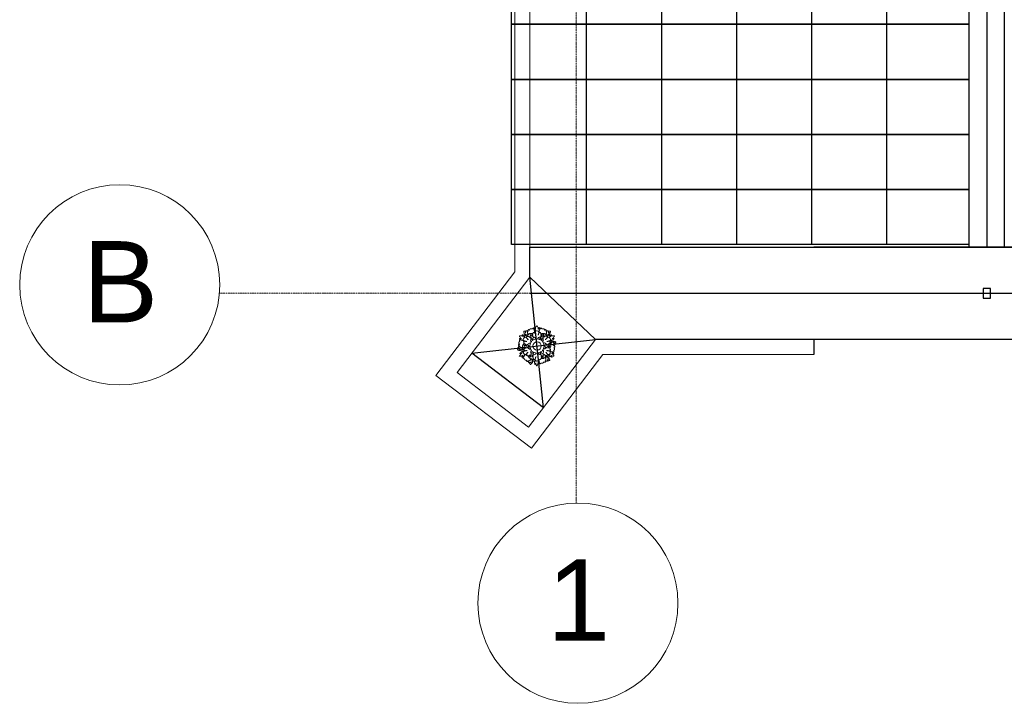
# Model space of a CAD drawing. Header units: millimetres. Extents: x -37887 to 94344, y -69777 to 116976.
# Tile 47 of 205: x 40933 to 44870, y -14797 to -12066. Entities that reach past the tile are written whole.
import ezdxf

# ---------------------------------------------------------------- set-up
doc = ezdxf.new("R2010")
doc.units = ezdxf.units.MM
doc.linetypes.add('Linia siatki', pattern=[19.05, 12.7, -3.175, 0, -3.175])
for name, color, linetype, lineweight in [('01_inwentaryzacja', 8, 'Continuous', 9), ('01_inwentaryzacja widok', 8, 'Continuous', 9), ('02_odbudowa', 7, 'Continuous', 30), ('S-GRID', 1, 'Continuous', 9), ('S-GRID-IDEN', 1, 'Continuous', 9)]:
    doc.layers.add(name, color=color, linetype=linetype, lineweight=lineweight)
doc.styles.add('Arial', font='arial.ttf', dxfattribs={"height": 324.565868})

# ---------------------------------------------------------------- blocks, each defined once
blk = doc.blocks.new('Siatka - 4 mm-108067-PARTER')
at = {"layer": 'S-GRID-IDEN'}
blk.add_circle((0, 0), 4, dxfattribs=at)
blk = doc.blocks.new('A$C792D75BF')
at = {"layer": '02_odbudowa', "color": 114, "lineweight": 18}
for radius in [28.6, 16.7]:
    blk.add_circle((88.7, 161.6), radius, dxfattribs=at)
for points in [[(79.7, 217.3), (78.9, 220.6), (78.8, 222.8), (77.1, 225.1), (76.8, 228.7), (78.1, 230.8), (78.2, 232.7), (78.3, 235.3), (79.1, 235.3), (80, 234.5), (81.4, 232.7), (81.2, 231.3), (81.7, 230.2), (82.5, 228.6), (82.8, 228.6), (82.5, 229.5), (82.2, 230.4), (81.8, 231.3), (81.8, 232.6), (82.9, 234.1), (84.9, 238.9), (85.9, 240.3), (87.8, 241.7), (88, 241.7)], [(96.2, 217.3), (97, 220.6), (97.1, 222.8), (98.8, 225.2), (99.1, 228.7), (97.8, 230.8), (97.7, 232.7), (97.6, 235.3), (96.8, 235.3), (95.9, 234.5), (94.5, 232.7), (94.7, 231.3), (94.2, 230.2), (93.4, 228.6), (93.1, 228.6), (93.4, 229.5), (93.7, 230.4), (94.1, 231.3), (94.1, 232.6), (93, 234.1), (91, 238.9), (89.9, 240.3), (88, 241.7), (87.9, 241.7)], [(35.2, 182.9), (32, 183.8), (30, 184.8), (27.1, 184.6), (23.9, 186.1), (22.7, 188.3), (21.1, 189.3), (18.9, 190.7), (19.3, 191.4), (20.5, 191.7), (22.7, 192), (23.8, 191.2), (25, 191.1), (26.8, 191), (27, 191.2), (26, 191.4), (25.1, 191.6), (24.1, 191.7), (23, 192.3), (22.3, 194), (19.1, 198.2), (18.4, 199.8), (18.2, 202.1), (18.3, 202.3)], [(53.2, 186.7), (49.1, 191.2), (44.2, 195.9), (43.3, 196.3), (36.7, 194.4), (35.2, 191.6)], [(83.2, 204.9), (81.3, 210.7), (79.7, 217.3), (79.8, 218.2), (87.1, 221.7), (88, 221.6)], [(80.2, 213.6), (80.6, 210.8), (81.1, 208.9), (82, 206.5), (83.2, 204.9), (83.2, 204.9)], [(92.7, 204.9), (94.6, 210.7), (96.2, 217.3), (96, 218.2), (88.8, 221.7), (87.9, 221.6)], [(95.6, 213.7), (95.2, 210.8), (94.7, 208.9), (93.8, 206.5), (92.7, 204.9), (92.6, 204.9)], [(122.7, 186.8), (126.8, 191.3), (131.7, 196), (132.6, 196.3), (140.3, 192.3)], [(140.7, 183), (143.9, 183.9), (145.9, 184.9), (148.8, 184.7), (152, 186.2), (153.2, 188.4), (154.8, 189.4), (157, 190.8), (156.6, 191.5), (155.4, 191.8), (153.2, 192.1), (152.1, 191.3), (150.9, 191.2), (149.1, 191), (149, 191.3), (149.9, 191.5), (150.8, 191.7), (151.8, 191.8), (152.9, 192.4), (153.6, 194.1), (156.8, 198.3), (157.5, 199.9), (157.7, 202.2), (157.6, 202.4)], [(47.7, 179.7), (41.7, 181), (35.2, 182.9), (34.5, 183.5), (35.1, 191.5), (35.6, 192.2)], [(38.7, 181.5), (41.3, 180.4), (43.2, 179.9), (45.7, 179.5), (47.7, 179.7), (47.7, 179.8)], [(47.1, 193.6), (49.3, 191.8), (50.7, 190.5), (52.3, 188.5), (53.2, 186.7), (53.1, 186.6)], [(128.8, 193.7), (126.5, 192), (125.2, 190.6), (123.5, 188.6), (122.7, 186.8), (122.7, 186.7)], [(128.2, 179.8), (134.2, 181.1), (140.7, 183), (141.4, 183.6), (140.8, 191.6), (140.3, 192.3)], [(137.2, 181.7), (134.6, 180.6), (132.7, 180.1), (130.2, 179.6), (128.2, 179.8), (128.2, 179.9)], [(42.8, 127.2), (40.4, 124.8), (38.5, 123.7), (37.3, 121), (34.4, 119), (31.9, 119), (30.2, 118.2), (27.9, 117), (27.5, 117.7), (27.8, 118.8), (28.6, 120.9), (29.9, 121.5), (30.6, 122.4), (31.6, 123.9), (31.5, 124.2), (30.8, 123.5), (30.2, 122.8), (29.6, 122), (28.5, 121.3), (26.7, 121.5), (21.5, 120.9), (19.7, 121.1), (17.7, 122), (17.6, 122.2)], [(36.7, 140.2), (33.5, 139.3), (31.5, 138.3), (28.6, 138.5), (25.4, 137), (24.2, 134.8), (22.6, 133.8), (20.4, 132.4), (20.8, 131.7), (22, 131.4), (24.2, 131), (25.3, 131.9), (26.5, 132), (28.3, 132.1), (28.5, 131.9), (27.5, 131.7), (26.6, 131.5), (25.6, 131.4), (24.5, 130.7), (23.8, 129.1), (20.6, 124.9), (19.9, 123.3), (19.7, 121), (19.8, 120.8)], [(49.2, 143.4), (43.2, 142.1), (36.7, 140.2), (36, 139.6), (34.9, 132.2), (36.1, 130.1)], [(51.8, 136.4), (47.7, 131.9), (42.8, 127.2), (41.9, 126.9), (35.3, 131.4), (34.9, 132.2)], [(40.2, 141.5), (42.8, 142.6), (44.7, 143.1), (47.2, 143.6), (49.2, 143.4), (49.2, 143.3)], [(45.7, 129.5), (48, 131.2), (49.4, 132.6), (51, 134.6), (51.8, 136.4), (51.8, 136.5)], [(84.7, 118.3), (82.8, 112.5), (81.2, 105.9), (81.4, 105), (88.6, 101.5), (89.5, 101.6)], [(81.8, 109.5), (82.2, 112.4), (82.7, 114.3), (83.6, 116.7), (84.7, 118.3), (84.8, 118.3)], [(91.3, 118.3), (93.2, 112.5), (94.8, 105.9), (94.7, 105), (87.4, 101.5), (86.5, 101.6)], [(94.3, 109.6), (93.9, 112.4), (93.4, 114.3), (92.5, 116.7), (91.3, 118.3), (91.3, 118.3)], [(130.3, 129.6), (128.1, 131.3), (126.7, 132.7), (125.1, 134.7), (124.3, 136.5), (124.3, 136.6)], [(124.2, 136.4), (128.3, 131.9), (133.2, 127.2), (134.1, 126.9), (140.7, 131.5), (141.1, 132.3)], [(135.8, 141.7), (133.2, 142.8), (131.3, 143.3), (128.8, 143.7), (126.8, 143.5), (126.8, 143.4)], [(126.8, 143.5), (132.8, 142.2), (139.3, 140.3), (140, 139.7), (139.4, 131.7), (138.9, 130.9)], [(139.3, 140.3), (142.5, 139.4), (144.5, 138.4), (147.4, 138.6), (150.6, 137.1), (151.8, 134.9), (153.4, 133.9), (155.6, 132.5), (155.2, 131.8), (154, 131.5), (151.8, 131.1), (150.7, 132), (149.5, 132.1), (147.7, 132.2), (147.6, 132), (148.5, 131.8), (149.4, 131.6), (150.4, 131.5), (151.5, 130.8), (152.2, 129.2), (155.4, 125), (156.1, 123.4), (156.3, 121.1), (156.2, 120.9)]]:
    blk.add_spline(points, degree=3, dxfattribs=at)
for points, knots in [([(39, 201.5), (38.9, 201.7), (38.3, 203.1), (36.2, 204.6), (33.4, 203.8), (31.5, 204.8), (29.6, 206.9), (28.7, 205.3), (29.4, 204), (29.4, 202), (31.5, 201.9), (31.9, 200.4), (33.3, 199.7), (32.7, 198.6), (32.2, 199.8), (31.6, 200.3), (31, 201.3), (29.7, 202), (26.9, 201), (24, 202.5), (21, 202), (19.4, 201.7), (19, 200.9), (18.9, 200.9)], [7.84904, 7.84904, 7.84904, 7.84904, 8.49276, 12.085159, 14.542008, 16.434062, 19.021532, 19.817957, 21.016128, 23.284733, 24.691149, 25.892915, 27.67225, 27.970854, 28.914371, 29.857887, 30.837446, 32.13025, 33.980681, 39.191595, 40.978679, 43.267667, 43.455275, 43.455275, 43.455275, 43.455275]), ([(45.4, 205.3), (45, 205.8), (43.9, 207), (41.4, 207.8), (38.7, 209.2), (36.4, 211.7), (37.3, 213.9), (36.8, 215.3), (35.8, 216), (35.6, 217.2), (35.1, 218.1), (35.3, 219), (35.4, 219.7), (35.9, 220.6), (37.2, 220), (38.4, 220.2), (39.8, 220.6), (41.3, 220.5), (42.7, 220.7), (43.8, 219.9), (43.1, 218.4), (42.8, 217.2), (42, 215.8), (41.9, 214.2), (42.1, 213), (42.1, 212.1), (42.8, 212.2), (42.4, 213.1), (42.6, 214.1), (42.4, 215.3), (42.9, 216.8), (43.8, 218), (43.7, 219.3), (43.8, 220.2), (43.4, 220.8), (43.9, 221.7), (45.3, 222.3), (47.1, 222.4), (49, 222.2), (50.4, 221.8), (51.3, 221.7), (52, 220.9), (51.6, 219.6), (50.6, 217.9), (50.4, 215.2), (50.3, 212.3), (52, 210.1), (52.7, 208.6), (53.7, 207.8), (52.3, 206.2), (51.6, 205.1), (51.5, 204.1)], [0, 0, 0, 0, 5.345847, 13.463796, 21.06049, 31.30438, 37.068535, 39.008121, 42.986605, 46.453575, 49.053228, 51.286457, 53.53869, 54.950388, 59.131783, 62.537444, 65.415583, 71.179317, 74.852768, 76.711995, 81.187274, 85.7781, 87.532297, 94.132496, 98.062949, 99.140867, 99.926106, 102.021656, 104.766984, 108.950052, 112.218393, 117.131517, 120.942777, 123.168979, 124.046077, 126.630863, 130.212618, 136.011354, 142.084485, 145.4588, 148.199267, 150.063454, 152.715149, 158.586977, 166.671626, 174.696391, 182.211711, 188.508938, 188.880095, 192.118857, 201.058586, 201.058586, 201.058586, 201.058586]), ([(50.3, 204.6), (50.2, 205), (49.8, 205.9), (48.3, 206.5), (46.1, 206), (43.8, 203.9), (40.8, 202.4), (38.2, 201.2), (37.6, 199.3), (37.7, 197.3), (38.5, 196.4), (39, 196)], [0, 0, 0, 0, 3.550937, 7.892496, 12.174499, 21.377252, 33.947343, 39.929336, 43.885293, 49.900794, 55.031521, 55.031521, 55.031521, 55.031521]), ([(67.1, 180.3), (66.5, 180.2), (66.1, 179.3), (65.6, 178.1), (63.2, 180.3), (62.3, 183.8), (63.8, 188.5), (64.4, 192.7), (65, 195.6), (64, 197.9), (62.5, 199.1), (60.8, 197.9), (60.7, 196.5), (59.8, 195.5), (58.8, 196.3), (58.1, 197.5), (56.6, 199.7), (52.4, 199.8), (49.4, 200.2), (43.9, 196.8), (46.8, 197.1), (47.5, 197), (48.7, 196.6), (47.7, 196.3), (47, 196.2), (45.7, 196), (44.9, 196), (44.3, 196)], [39.97516, 39.97516, 39.97516, 39.97516, 42.678472, 43.142045, 44.936628, 51.539782, 60.145018, 64.042124, 69.453149, 71.872758, 74.197572, 75.943488, 79.145555, 79.826429, 81.048342, 83.152302, 85.889991, 91.762614, 97.839393, 103.11255, 104.885929, 106.696541, 107.576981, 108.208032, 109.846614, 111.02045, 113.51717, 113.51717, 113.51717, 113.51717]), ([(47.9, 201.5), (47.7, 201), (46.9, 199.5), (47.1, 197.5), (47.6, 196.4), (47.7, 196.3)], [0, 0, 0, 0, 4.923365, 13.999383, 14.960815, 14.960815, 14.960815, 14.960815]), ([(68.6, 211.1), (67.9, 211.3), (65.2, 211.9), (60.9, 211.8), (57, 209.8), (53.4, 208.1), (53.4, 204.1), (51.3, 204), (50.7, 204.6), (49.6, 204.7), (48.1, 204.4), (47.7, 202), (48.1, 200.4), (48.4, 199.4), (48.4, 199.3)], [0, 0, 0, 0, 2.284008, 8.272646, 12.381392, 15.52781, 19.774391, 20.314001, 21.178706, 22.329971, 23.428502, 25.28485, 28.393123, 28.586413, 28.586413, 28.586413, 28.586413]), ([(77.1, 229.1), (76.2, 229.5), (74.8, 230.1), (75.3, 231.9), (75.2, 233.2), (73.9, 233.6), (72.5, 233.2), (71.7, 231.9), (69.9, 231.6), (70.4, 229), (67.7, 230.5), (65.8, 230.5), (63.9, 230.2), (62.5, 229.5), (61, 229.8), (59.4, 227.8), (59.2, 226.1), (58.2, 224.6), (57.2, 225.6), (56.4, 226.4), (54.5, 227.1), (53.1, 225.7), (52.1, 223.8), (52.7, 222.4), (52.7, 221.3), (52.1, 221.1), (51.8, 221.1)], [0, 0, 0, 0, 6.517218, 11.021475, 13.592712, 17.038698, 20.189528, 25.449573, 28.950705, 33.262111, 38.909425, 45.186925, 51.294188, 54.621273, 57.415891, 63.160436, 72.395757, 73.872412, 75.93412, 81.502489, 85.128047, 90.52411, 96.505671, 101.123252, 102.882234, 105.232537, 105.232537, 105.232537, 105.232537]), ([(72.4, 204.3), (70.7, 204.6), (67.2, 205.3), (58.7, 200.1), (64.1, 208.3), (66.6, 211.1), (69.1, 211.2), (69.8, 210.2), (70.1, 209), (70.1, 206.6), (71.4, 205.1), (72.4, 204.3)], [0, 0, 0, 0, 14.636318, 31.50699, 50.288339, 61.699803, 66.017307, 67.970353, 71.001482, 76.910415, 86.684511, 86.684511, 86.684511, 86.684511]), ([(81.7, 189.3), (81.7, 189.4), (82, 190.2), (83.2, 190), (84.5, 189.9), (83.8, 193), (81.2, 195.6), (76.4, 196.6), (72.5, 198.2), (69.6, 199.2), (68.1, 201.1), (67.9, 203), (69.7, 203.9), (71, 203.3), (72.3, 203.6), (72.2, 204.9), (71.5, 206), (70.3, 208.5), (72.3, 212.1), (73.5, 215), (79.2, 218.1), (77.4, 215.7), (77.2, 215), (76.9, 213.7), (77.7, 214.4), (78.1, 215), (79, 216), (79.4, 216.8), (79.7, 217.3)], [39.405242, 39.405242, 39.405242, 39.405242, 39.924671, 42.678472, 43.142045, 44.936628, 51.539782, 60.145018, 64.042124, 69.453149, 71.872758, 74.197572, 75.943488, 79.145555, 79.826429, 81.048342, 83.152302, 85.889991, 91.762614, 97.839393, 103.11255, 104.885929, 106.696541, 107.576981, 108.208032, 109.846614, 111.02045, 113.51717, 113.51717, 113.51717, 113.51717]), ([(94.1, 189.7), (93.7, 190.1), (92.7, 190), (91.4, 189.9), (92.2, 193), (94.7, 195.6), (99.6, 196.6), (103.5, 198.2), (106.3, 199.2), (107.8, 201.1), (108.1, 203), (106.2, 203.9), (105, 203.3), (103.6, 203.6), (103.8, 204.9), (104.5, 206), (105.6, 208.5), (103.6, 212.1), (102.5, 215), (96.8, 218.1), (98.5, 215.7), (98.8, 215), (99, 213.7), (98.2, 214.4), (97.9, 215), (97, 216), (96.6, 216.8), (96.3, 217.3)], [39.97516, 39.97516, 39.97516, 39.97516, 42.678472, 43.142045, 44.936628, 51.539782, 60.145018, 64.042124, 69.453149, 71.872758, 74.197572, 75.943488, 79.145555, 79.826429, 81.048342, 83.152302, 85.889991, 91.762614, 97.839393, 103.11255, 104.885929, 106.696541, 107.576981, 108.208032, 109.846614, 111.02045, 113.51717, 113.51717, 113.51717, 113.51717]), ([(100.8, 197.2), (101.5, 196.2), (102.5, 194.5), (101.4, 190.8), (99.3, 189.1), (97.8, 188), (97.6, 187.8)], [46.864386, 46.864386, 46.864386, 46.864386, 50.252251, 52.871077, 57.447594, 58.26555, 58.26555, 58.26555, 58.26555]), ([(100.3, 229.1), (101.2, 229.5), (102.6, 230.1), (102.1, 231.9), (102.2, 233.2), (103.5, 233.6), (104.9, 233.2), (105.7, 231.9), (107.6, 231.6), (107, 229), (109.7, 230.5), (111.6, 230.5), (113.6, 230.2), (114.9, 229.5), (116.4, 229.8), (118.1, 227.8), (118.2, 226.1), (119.2, 224.6), (120.2, 225.6), (121, 226.4), (122.9, 227.1), (124.3, 225.7), (125.3, 223.8), (124.7, 222.4), (124.7, 221.3), (125.3, 221.1), (125.6, 221.1)], [0, 0, 0, 0, 6.517218, 11.021475, 13.592712, 17.038698, 20.189528, 25.449573, 28.950705, 33.262111, 38.909425, 45.186925, 51.294188, 54.621273, 57.415891, 63.160436, 72.395757, 73.872412, 75.93412, 81.502489, 85.128047, 90.52411, 96.505671, 101.123252, 102.882234, 105.232537, 105.232537, 105.232537, 105.232537]), ([(105.1, 204.3), (106.7, 204.6), (110.2, 205.3), (118.7, 200.1), (113.3, 208.3), (110.8, 211.1), (108.3, 211.2), (107.6, 210.2), (107.3, 209), (107.4, 206.6), (106, 205.1), (105.1, 204.3)], [0, 0, 0, 0, 14.636318, 31.50699, 50.288339, 61.699803, 66.017307, 67.970353, 71.001482, 76.910415, 86.684511, 86.684511, 86.684511, 86.684511]), ([(108.8, 211.1), (109.5, 211.3), (112.2, 211.9), (116.5, 211.8), (120.4, 209.8), (124, 208.1), (124, 204.1), (126.1, 204), (126.7, 204.6), (127.8, 204.7), (129.3, 204.4), (129.7, 202), (129.4, 200.4), (129, 199.4), (129, 199.3)], [0, 0, 0, 0, 2.284008, 8.272646, 12.381392, 15.52781, 19.774391, 20.314001, 21.178706, 22.329971, 23.428502, 25.28485, 28.393123, 28.586413, 28.586413, 28.586413, 28.586413]), ([(109.2, 181.5), (109.3, 181.5), (110.1, 181.7), (110.6, 180.5), (111.1, 179.3), (113.4, 181.6), (114.4, 185), (112.8, 189.8), (112.3, 194), (111.7, 196.9), (112.7, 199.2), (114.2, 200.3), (115.9, 199.2), (116, 197.8), (116.9, 196.8), (117.9, 197.6), (118.5, 198.7), (120.1, 201), (124.3, 201), (127.3, 201.5), (132.8, 198.1), (129.9, 198.4), (129.2, 198.3), (127.9, 197.9), (129, 197.5), (129.6, 197.5), (130.9, 197.2), (131.8, 197.2), (132.4, 197.3)], [39.405242, 39.405242, 39.405242, 39.405242, 39.924671, 42.678472, 43.142045, 44.936628, 51.539782, 60.145018, 64.042124, 69.453149, 71.872758, 74.197572, 75.943488, 79.145555, 79.826429, 81.048342, 83.152302, 85.889991, 91.762614, 97.839393, 103.11255, 104.885929, 106.696541, 107.576981, 108.208032, 109.846614, 111.02045, 113.51717, 113.51717, 113.51717, 113.51717]), ([(132, 205.3), (132.5, 205.8), (133.5, 207), (136, 207.8), (138.7, 209.2), (141.1, 211.7), (140.1, 213.9), (140.6, 215.3), (141.6, 216), (141.8, 217.2), (142.3, 218.1), (142.1, 219), (142.1, 219.7), (141.5, 220.6), (140.2, 220), (139, 220.2), (137.6, 220.6), (136.1, 220.5), (134.7, 220.7), (133.6, 219.9), (134.3, 218.4), (134.6, 217.2), (135.4, 215.8), (135.5, 214.2), (135.3, 213), (135.3, 212.1), (134.7, 212.2), (135, 213.1), (134.8, 214.1), (135, 215.3), (134.5, 216.8), (133.7, 218), (133.7, 219.3), (133.6, 220.2), (134, 220.8), (133.5, 221.7), (132.2, 222.3), (130.3, 222.4), (128.4, 222.2), (127, 221.8), (126.1, 221.7), (125.4, 220.9), (125.8, 219.6), (126.8, 217.9), (127, 215.2), (127.1, 212.3), (125.5, 210.1), (124.7, 208.6), (123.7, 207.8), (125.1, 206.2), (125.8, 205.1), (125.9, 204.1)], [0, 0, 0, 0, 5.345847, 13.463796, 21.06049, 31.30438, 37.068535, 39.008121, 42.986605, 46.453575, 49.053228, 51.286457, 53.53869, 54.950388, 59.131783, 62.537444, 65.415583, 71.179317, 74.852768, 76.711995, 81.187274, 85.7781, 87.532297, 94.132496, 98.062949, 99.140867, 99.926106, 102.021656, 104.766984, 108.950052, 112.218393, 117.131517, 120.942777, 123.168979, 124.046077, 126.630863, 130.212618, 136.011354, 142.084485, 145.4588, 148.199267, 150.063454, 152.715149, 158.586977, 166.671626, 174.696391, 182.211711, 188.508938, 188.880095, 192.118857, 201.058586, 201.058586, 201.058586, 201.058586]), ([(127.1, 204.6), (127.2, 205), (127.6, 205.9), (129.1, 206.5), (131.3, 206), (133.7, 203.9), (136.6, 202.4), (139.2, 201.2), (139.8, 199.3), (139.7, 197.3), (138.9, 196.4), (138.5, 196)], [0, 0, 0, 0, 3.550937, 7.892496, 12.174499, 21.377252, 33.947343, 39.929336, 43.885293, 49.900794, 55.031521, 55.031521, 55.031521, 55.031521]), ([(137.2, 202.1), (137.2, 202.1), (137.8, 203.3), (139.7, 204.7), (142.5, 203.8), (144.4, 204.9), (146.2, 207), (147.2, 205.4), (146.5, 204.1), (146.5, 202), (144.4, 202), (144, 200.5), (142.6, 199.8), (143.2, 198.7), (143.7, 199.9), (144.3, 200.4), (144.9, 201.4), (146.2, 202.1), (149, 201.1), (151.9, 202.6), (154.9, 202.1), (156.5, 201.8), (156.9, 201.1), (157, 201)], [8.444555, 8.444555, 8.444555, 8.444555, 8.49276, 12.085159, 14.542008, 16.434062, 19.021532, 19.817957, 21.016128, 23.284733, 24.691149, 25.892915, 27.67225, 27.970854, 28.914371, 29.857887, 30.837446, 32.13025, 33.980681, 39.191595, 40.978679, 43.267667, 43.455275, 43.455275, 43.455275, 43.455275]), ([(28.5, 147.2), (27.8, 147.1), (26.2, 146.7), (24.3, 145), (21.7, 143.3), (18.4, 142.6), (17, 144.5), (15.5, 144.8), (14.4, 144.2), (13.3, 144.7), (12.2, 144.7), (11.6, 145.3), (11, 145.7), (10.5, 146.6), (11.6, 147.5), (12.1, 148.6), (12.4, 150), (13.2, 151.2), (13.8, 152.5), (15, 153.1), (16, 151.8), (16.9, 150.9), (17.7, 149.6), (19, 148.7), (20.2, 148.2), (20.9, 147.8), (21.2, 148.3), (20.2, 148.5), (19.5, 149.2), (18.3, 149.7), (17.3, 150.8), (16.6, 152.1), (15.5, 152.8), (14.8, 153.3), (14.1, 153.2), (13.5, 154.1), (13.7, 155.6), (14.6, 157.2), (15.6, 158.7), (16.7, 159.7), (17.3, 160.5), (18.2, 160.7), (19.2, 159.7), (20.1, 158), (22.4, 156.5), (24.9, 155), (27.6, 155.3), (29.3, 155.2), (30.4, 155.6), (31.2, 153.6), (31.8, 152.5), (32.6, 151.9)], [0, 0, 0, 0, 5.345847, 13.463796, 21.06049, 31.30438, 37.068535, 39.008121, 42.986605, 46.453575, 49.053228, 51.286457, 53.53869, 54.950388, 59.131783, 62.537444, 65.415583, 71.179317, 74.852768, 76.711995, 81.187274, 85.7781, 87.532297, 94.132496, 98.062949, 99.140867, 99.926106, 102.021656, 104.766984, 108.950052, 112.218393, 117.131517, 120.942777, 123.168979, 124.046077, 126.630863, 130.212618, 136.011354, 142.084485, 145.4588, 148.199267, 150.063454, 152.715149, 158.586977, 166.671626, 174.696391, 182.211711, 188.508938, 188.880095, 192.118857, 201.058586, 201.058586, 201.058586, 201.058586]), ([(23.7, 186.5), (23, 186), (21.7, 185.1), (20.4, 186.4), (19.2, 187), (18.2, 186.1), (17.8, 184.6), (18.6, 183.3), (17.9, 181.5), (20.4, 180.7), (17.8, 179.1), (16.9, 177.4), (16.2, 175.6), (16, 174.1), (15, 173), (15.9, 170.6), (17.4, 169.6), (18.2, 167.9), (16.8, 167.6), (15.7, 167.3), (14.2, 166), (14.7, 164), (15.8, 162.3), (17.3, 162.1), (18.3, 161.5), (18.1, 160.9), (18, 160.6)], [0, 0, 0, 0, 6.517218, 11.021475, 13.592712, 17.038698, 20.189528, 25.449573, 28.950705, 33.262111, 38.909425, 45.186925, 51.294188, 54.621273, 57.415891, 63.160436, 72.395757, 73.872412, 75.93412, 81.502489, 85.128047, 90.52411, 96.505671, 101.123252, 102.882234, 105.232537, 105.232537, 105.232537, 105.232537]), ([(35.1, 170.2), (34.5, 169.7), (32.7, 167.7), (30.6, 163.9), (30.4, 159.5), (30.1, 155.5), (33.5, 153.5), (32.6, 151.7), (31.7, 151.4), (31.1, 150.5), (30.6, 149.1), (32.5, 147.6), (34.3, 147), (35.7, 146.7), (36.1, 146.7)], [0, 0, 0, 0, 2.284008, 8.272646, 12.381392, 15.52781, 19.774391, 20.314001, 21.178706, 22.329971, 23.428502, 25.28485, 28.393123, 29.54118, 29.54118, 29.54118, 29.54118]), ([(41.8, 168.9), (41.1, 168), (39.4, 165.2), (39.6, 156.1), (35.2, 164.9), (34.1, 168.5), (35.2, 170.7), (36.4, 170.8), (37.5, 170.4), (38.4, 170), (38.9, 169.8)], [4.484413, 4.484413, 4.484413, 4.484413, 14.636318, 31.50699, 50.288339, 61.699803, 66.017307, 67.970353, 71.001482, 75.881123, 75.881123, 75.881123, 75.881123]), ([(61.2, 169.4), (61.1, 169.5), (60.6, 170.1), (61.4, 171), (62.1, 172.1), (59, 173), (55.6, 172.1), (52.2, 168.4), (48.8, 165.9), (46.6, 163.9), (44.2, 163.6), (42.4, 164.3), (42.6, 166.3), (43.7, 167.1), (44.1, 168.4), (43, 168.9), (41.6, 168.9), (38.9, 169.1), (36.8, 172.7), (34.9, 175.1), (35, 181.6), (36.3, 178.9), (36.7, 178.3), (37.7, 177.4), (37.4, 178.5), (37.2, 179.1), (36.7, 180.4), (36.3, 181.1), (36, 181.6)], [39.405242, 39.405242, 39.405242, 39.405242, 39.924671, 42.678472, 43.142045, 44.936628, 51.539782, 60.145018, 64.042124, 69.453149, 71.872758, 74.197572, 75.943488, 79.145555, 79.826429, 81.048342, 83.152302, 85.889991, 91.762614, 97.839393, 103.11255, 104.885929, 106.696541, 107.576981, 108.208032, 109.846614, 111.02045, 113.51717, 113.51717, 113.51717, 113.51717]), ([(61.7, 152.2), (61.5, 151.7), (62.1, 150.9), (62.9, 149.8), (59.7, 148.9), (56.3, 149.8), (52.9, 153.5), (49.6, 156.1), (47.3, 158), (44.9, 158.4), (43.2, 157.7), (43.3, 155.6), (44.4, 154.8), (44.8, 153.5), (43.7, 153), (42.4, 153.1), (39.6, 152.8), (37.5, 149.3), (35.6, 146.8), (35.8, 140.4), (37, 143.1), (37.4, 143.6), (38.4, 144.5), (38.2, 143.4), (37.9, 142.8), (37.5, 141.6), (37, 140.8), (36.7, 140.3)], [39.97516, 39.97516, 39.97516, 39.97516, 42.678472, 43.142045, 44.936628, 51.539782, 60.145018, 64.042124, 69.453149, 71.872758, 74.197572, 75.943488, 79.145555, 79.826429, 81.048342, 83.152302, 85.889991, 91.762614, 97.839393, 103.11255, 104.885929, 106.696541, 107.576981, 108.208032, 109.846614, 111.02045, 113.51717, 113.51717, 113.51717, 113.51717]), ([(49.8, 155.9), (50.3, 156.9), (51.2, 158.4), (54.9, 159.2), (57.4, 158.2), (59.1, 157.6), (59.3, 157.5)], [47.24919, 47.24919, 47.24919, 47.24919, 50.252251, 52.871077, 57.447594, 58.26555, 58.26555, 58.26555, 58.26555]), ([(59.3, 157.5), (58.9, 158.6), (57.9, 161.3), (54.7, 162.7), (52.4, 164.8), (52.2, 166.8), (52, 168.1), (52, 168.4)], [0, 0, 0, 0, 10.132665, 22.725873, 27.134252, 35.559999, 38.022752, 38.022752, 38.022752, 38.022752]), ([(64.2, 191.2), (65, 191.2), (66.6, 191), (69, 188.5), (69.4, 185.8), (69.7, 184), (69.7, 183.7)], [47.785993, 47.785993, 47.785993, 47.785993, 50.252251, 52.871077, 57.447594, 58.26555, 58.26555, 58.26555, 58.26555]), ([(69.7, 183.7), (70.5, 184.7), (72.3, 186.9), (71.9, 190.3), (72.7, 193.4), (74.7, 195), (76.2, 196.1), (76.9, 196.6)], [0, 0, 0, 0, 10.132665, 22.725873, 27.134252, 35.559999, 43.108799, 43.108799, 43.108799, 43.108799]), ([(107.7, 183.7), (106.9, 184.7), (105.1, 186.9), (105.5, 190.3), (104.8, 193.4), (102.7, 195), (101.2, 196.1), (100.5, 196.6)], [0, 0, 0, 0, 10.132665, 22.725873, 27.134252, 35.559999, 43.108799, 43.108799, 43.108799, 43.108799]), ([(113.2, 191.2), (112.4, 191.2), (110.8, 191), (108.4, 188.5), (108, 185.8), (107.7, 184), (107.7, 183.7)], [47.785993, 47.785993, 47.785993, 47.785993, 50.252251, 52.871077, 57.447594, 58.26555, 58.26555, 58.26555, 58.26555]), ([(115.7, 171), (115.9, 171.5), (115.3, 172.3), (114.6, 173.4), (117.7, 174.3), (121.1, 173.4), (124.5, 169.7), (127.8, 167.1), (130.1, 165.1), (132.5, 164.8), (134.2, 165.5), (134.1, 167.6), (133, 168.4), (132.6, 169.7), (133.7, 170.2), (135.1, 170.1), (137.8, 170.4), (139.9, 173.9), (141.8, 176.4), (141.7, 182.8), (140.4, 180.1), (140, 179.6), (139, 178.7), (139.2, 179.8), (139.5, 180.4), (140, 181.6), (140.4, 182.4), (140.7, 182.9)], [39.97516, 39.97516, 39.97516, 39.97516, 42.678472, 43.142045, 44.936628, 51.539782, 60.145018, 64.042124, 69.453149, 71.872758, 74.197572, 75.943488, 79.145555, 79.826429, 81.048342, 83.152302, 85.889991, 91.762614, 97.839393, 103.11255, 104.885929, 106.696541, 107.576981, 108.208032, 109.846614, 111.02045, 113.51717, 113.51717, 113.51717, 113.51717]), ([(125.4, 169), (124.8, 167.4), (123.9, 165), (119.7, 164), (117.1, 165), (115.4, 165.6), (115.2, 165.7)], [45.445059, 45.445059, 45.445059, 45.445059, 50.252251, 52.871077, 57.447594, 58.26555, 58.26555, 58.26555, 58.26555]), ([(115.2, 165.7), (115.6, 164.5), (116.6, 161.9), (119.8, 160.5), (122.1, 158.4), (122.4, 155.8), (122.7, 153.9), (122.8, 153)], [0, 0, 0, 0, 10.132665, 22.725873, 27.134252, 35.559999, 43.108799, 43.108799, 43.108799, 43.108799]), ([(116.2, 153.8), (116.3, 153.7), (116.8, 153.1), (116, 152.1), (115.3, 151.1), (118.4, 150.2), (121.9, 151.1), (125.2, 154.8), (128.6, 157.3), (130.8, 159.3), (133.2, 159.6), (135, 158.9), (134.8, 156.9), (133.7, 156.1), (133.3, 154.7), (134.5, 154.3), (135.8, 154.3), (138.5, 154.1), (140.6, 150.5), (142.5, 148.1), (142.4, 141.6), (141.2, 144.3), (140.7, 144.9), (139.7, 145.7), (140, 144.7), (140.2, 144.1), (140.7, 142.8), (141.1, 142.1), (141.5, 141.6)], [39.405242, 39.405242, 39.405242, 39.405242, 39.924671, 42.678472, 43.142045, 44.936628, 51.539782, 60.145018, 64.042124, 69.453149, 71.872758, 74.197572, 75.943488, 79.145555, 79.826429, 81.048342, 83.152302, 85.889991, 91.762614, 97.839393, 103.11255, 104.885929, 106.696541, 107.576981, 108.208032, 109.846614, 111.02045, 113.51717, 113.51717, 113.51717, 113.51717]), ([(131.7, 153.1), (132.8, 154.4), (135.1, 157.1), (134.9, 167.1), (139.3, 158.2), (140.4, 154.8), (139.5, 152.9), (139.2, 152.7)], [0, 0, 0, 0, 14.636318, 31.50699, 50.288339, 61.699803, 65.113744, 65.113744, 65.113744, 65.113744]), ([(139.5, 152.9), (140, 153.5), (141.8, 155.5), (143.9, 159.3), (144.1, 163.7), (144.4, 167.7), (141, 169.7), (142, 171.5), (142.8, 171.8), (143.4, 172.6), (143.9, 174.1), (142.5, 175.2), (141.5, 175.7), (141.1, 175.9)], [0, 0, 0, 0, 2.284008, 8.272646, 12.381392, 15.52781, 19.774391, 20.314001, 21.178706, 22.329971, 23.428502, 25.28485, 26.732603, 26.732603, 26.732603, 26.732603]), ([(146, 176), (146.7, 176.1), (148.3, 176.4), (150.2, 178.2), (152.8, 179.8), (156.1, 180.6), (157.6, 178.7), (159, 178.4), (160.1, 179), (161.2, 178.5), (162.3, 178.5), (162.9, 177.9), (163.5, 177.5), (164, 176.6), (162.9, 175.7), (162.4, 174.6), (162.1, 173.2), (161.3, 172), (160.7, 170.6), (159.5, 170.1), (158.5, 171.4), (157.6, 172.3), (156.8, 173.6), (155.5, 174.5), (154.3, 175), (153.6, 175.4), (153.3, 174.8), (154.3, 174.7), (155, 174), (156.2, 173.5), (157.2, 172.4), (157.9, 171.1), (159, 170.4), (159.7, 169.9), (160.4, 170), (161, 169.1), (160.8, 167.6), (159.9, 166), (158.9, 164.4), (157.8, 163.5), (157.2, 162.7), (156.3, 162.5), (155.3, 163.5), (154.4, 165.2), (152.1, 166.7), (149.6, 168.2), (146.9, 167.9), (145.2, 168), (144.1, 167.6), (143.3, 169.6), (142.7, 170.7), (141.9, 171.3)], [0, 0, 0, 0, 5.345847, 13.463796, 21.06049, 31.30438, 37.068535, 39.008121, 42.986605, 46.453575, 49.053228, 51.286457, 53.53869, 54.950388, 59.131783, 62.537444, 65.415583, 71.179317, 74.852768, 76.711995, 81.187274, 85.7781, 87.532297, 94.132496, 98.062949, 99.140867, 99.926106, 102.021656, 104.766984, 108.950052, 112.218393, 117.131517, 120.942777, 123.168979, 124.046077, 126.630863, 130.212618, 136.011354, 142.084485, 145.4588, 148.199267, 150.063454, 152.715149, 158.586977, 166.671626, 174.696391, 182.211711, 188.508938, 188.880095, 192.118857, 201.058586, 201.058586, 201.058586, 201.058586]), ([(143, 172), (143.4, 172), (144.4, 171.9), (145.7, 172.9), (146.3, 175), (145.6, 178.1), (145.8, 181.4), (146.1, 184.3), (144.7, 185.8), (143.4, 186.4), (142.6, 186.5), (142.4, 186.5)], [0, 0, 0, 0, 3.550937, 7.892496, 12.174499, 21.377252, 33.947343, 39.929336, 43.885293, 49.900794, 51.376878, 51.376878, 51.376878, 51.376878]), ([(150.8, 136.7), (151.5, 137.2), (152.8, 138.1), (154.1, 136.8), (155.3, 136.2), (156.3, 137.1), (156.7, 138.6), (155.9, 139.9), (156.6, 141.7), (154.1, 142.4), (156.7, 144.1), (157.6, 145.7), (158.3, 147.6), (158.5, 149.1), (159.5, 150.2), (158.6, 152.6), (157.1, 153.6), (156.3, 155.3), (157.7, 155.6), (158.8, 155.9), (160.3, 157.2), (159.9, 159.2), (158.7, 160.9), (157.2, 161.1), (156.2, 161.7), (156.4, 162.3), (156.5, 162.6)], [0, 0, 0, 0, 6.517218, 11.021475, 13.592712, 17.038698, 20.189528, 25.449573, 28.950705, 33.262111, 38.909425, 45.186925, 51.294188, 54.621273, 57.415891, 63.160436, 72.395757, 73.872412, 75.93412, 81.502489, 85.128047, 90.52411, 96.505671, 101.123252, 102.882234, 105.232537, 105.232537, 105.232537, 105.232537]), ([(31.5, 151.1), (31.1, 151.2), (30.1, 151.3), (28.8, 150.3), (28.2, 148.2), (28.9, 145.1), (28.7, 141.8), (28.4, 138.9), (29.8, 137.4), (32, 136.3), (33.8, 137), (34.8, 137.7)], [0, 0, 0, 0, 3.550937, 7.892496, 12.174499, 21.377252, 33.947343, 39.929336, 43.885293, 49.900794, 59.442859, 59.442859, 59.442859, 59.442859]), ([(33.9, 119), (34, 118.1), (34.1, 116.6), (32.4, 116.1), (31.3, 115.3), (31.5, 114), (32.6, 113), (34.1, 113), (35.3, 111.5), (37.3, 113.3), (37.3, 110.2), (38.3, 108.6), (39.6, 107.1), (40.8, 106.2), (41.3, 104.7), (43.8, 104.3), (45.4, 105.1), (47.2, 105), (46.9, 103.6), (46.5, 102.5), (46.9, 100.5), (48.9, 99.9), (50.9, 100), (51.8, 101.2), (52.9, 101.8), (53.3, 101.4), (53.5, 101.1)], [0, 0, 0, 0, 6.517218, 11.021475, 13.592712, 17.038698, 20.189528, 25.449573, 28.950705, 33.262111, 38.909425, 45.186925, 51.294188, 54.621273, 57.415891, 63.160436, 72.395757, 73.872412, 75.93412, 81.502489, 85.128047, 90.52411, 96.505671, 101.123252, 102.882234, 105.232537, 105.232537, 105.232537, 105.232537]), ([(33, 147.5), (33.3, 147), (34.1, 146), (35.2, 145.3), (35.8, 145)], [0, 0, 0, 0, 4.923365, 10.575253, 10.575253, 10.575253, 10.575253]), ([(68.2, 141.7), (68.1, 141.6), (67.3, 141.5), (66.8, 142.6), (66.3, 143.8), (64, 141.6), (63, 138.1), (64.6, 133.4), (65.1, 129.2), (65.7, 126.3), (64.7, 124), (63.3, 122.9), (61.6, 124), (61.4, 125.4), (60.5, 126.4), (59.5, 125.6), (58.9, 124.5), (57.3, 122.2), (53.1, 122.2), (50.1, 121.7), (44.6, 125.1), (47.5, 124.8), (48.2, 124.9), (49.5, 125.3), (48.4, 125.7), (47.8, 125.7), (46.5, 126), (45.6, 125.9), (45, 125.9)], [39.405242, 39.405242, 39.405242, 39.405242, 39.924671, 42.678472, 43.142045, 44.936628, 51.539782, 60.145018, 64.042124, 69.453149, 71.872758, 74.197572, 75.943488, 79.145555, 79.826429, 81.048342, 83.152302, 85.889991, 91.762614, 97.839393, 103.11255, 104.885929, 106.696541, 107.576981, 108.208032, 109.846614, 111.02045, 113.51717, 113.51717, 113.51717, 113.51717]), ([(58.9, 124.5), (59.2, 123.9), (60.9, 121.6), (68.2, 117.6), (58.3, 118.2), (54.7, 119), (53.3, 121.1), (53.7, 121.9), (53.9, 122.1), (53.9, 122.1)], [8.798949, 8.798949, 8.798949, 8.798949, 14.636318, 31.50699, 50.288339, 61.699803, 66.017307, 67.970353, 68.33992, 68.33992, 68.33992, 68.33992]), ([(53.7, 120.7), (53.9, 120), (54.7, 117.4), (57, 113.7), (60.7, 111.3), (64, 109), (67.4, 111), (68.5, 109.3), (68.3, 108.4), (68.7, 107.4), (69.8, 106.3), (72, 107.1), (73.4, 108.4), (74.3, 109.4), (74.5, 109.7)], [0, 0, 0, 0, 2.284008, 8.272646, 12.381392, 15.52781, 19.774391, 20.314001, 21.178706, 22.329971, 23.428502, 25.28485, 28.393123, 29.299553, 29.299553, 29.299553, 29.299553]), ([(76.9, 135.3), (75.6, 135.6), (72.8, 136), (70, 134), (67, 133.1), (64.6, 134), (62.9, 134.8), (62.1, 135.1)], [0, 0, 0, 0, 10.132665, 22.725873, 27.134252, 35.559999, 43.108799, 43.108799, 43.108799, 43.108799]), ([(83.3, 133.5), (83.7, 133.1), (84.7, 133.2), (86, 133.3), (85.2, 130.2), (82.7, 127.6), (77.8, 126.6), (73.9, 124.9), (71.1, 124), (69.6, 122.1), (69.3, 120.2), (71.2, 119.3), (72.4, 119.9), (73.8, 119.6), (73.6, 118.3), (72.9, 117.2), (71.8, 114.7), (73.8, 111.1), (74.9, 108.2), (80.6, 105.1), (78.9, 107.5), (78.6, 108.2), (78.4, 109.5), (79.2, 108.8), (79.6, 108.2), (80.4, 107.2), (80.8, 106.4), (81.1, 105.9)], [39.97516, 39.97516, 39.97516, 39.97516, 42.678472, 43.142045, 44.936628, 51.539782, 60.145018, 64.042124, 69.453149, 71.872758, 74.197572, 75.943488, 79.145555, 79.826429, 81.048342, 83.152302, 85.889991, 91.762614, 97.839393, 103.11255, 104.885929, 106.696541, 107.576981, 108.208032, 109.846614, 111.02045, 113.51717, 113.51717, 113.51717, 113.51717]), ([(74.3, 125.2), (73.4, 126.4), (71.9, 128.3), (73.1, 132.3), (75.2, 134.1), (76.7, 135.2), (76.9, 135.3)], [45.826306, 45.826306, 45.826306, 45.826306, 50.252251, 52.871077, 57.447594, 58.26555, 58.26555, 58.26555, 58.26555]), ([(95.7, 133.9), (95.7, 133.7), (95.4, 133), (94.2, 133.2), (92.9, 133.3), (93.7, 130.2), (96.2, 127.6), (101.1, 126.6), (104.9, 124.9), (107.8, 124), (109.3, 122.1), (109.5, 120.2), (107.7, 119.3), (106.4, 119.9), (105.1, 119.6), (105.3, 118.3), (105.9, 117.2), (107.1, 114.7), (105.1, 111.1), (103.9, 108.2), (98.2, 105.1), (100, 107.5), (100.2, 108.2), (100.5, 109.5), (99.7, 108.8), (99.3, 108.2), (98.4, 107.2), (98, 106.4), (97.7, 105.9)], [39.405242, 39.405242, 39.405242, 39.405242, 39.924671, 42.678472, 43.142045, 44.936628, 51.539782, 60.145018, 64.042124, 69.453149, 71.872758, 74.197572, 75.943488, 79.145555, 79.826429, 81.048342, 83.152302, 85.889991, 91.762614, 97.839393, 103.11255, 104.885929, 106.696541, 107.576981, 108.208032, 109.846614, 111.02045, 113.51717, 113.51717, 113.51717, 113.51717]), ([(104.8, 139.5), (104, 138.5), (102.2, 136.3), (102.6, 132.9), (101.9, 129.8), (100.1, 128.5), (98.9, 127.5), (98.5, 127.2)], [0, 0, 0, 0, 10.132665, 22.725873, 27.134252, 35.559999, 39.926095, 39.926095, 39.926095, 39.926095]), ([(113.3, 132.3), (111.4, 132.1), (108.6, 131.4), (105.5, 134.7), (105.1, 137.4), (104.8, 139.2), (104.8, 139.5)], [44.947115, 44.947115, 44.947115, 44.947115, 50.252251, 52.871077, 57.447594, 58.26555, 58.26555, 58.26555, 58.26555]), ([(105.3, 118.5), (106, 118.5), (108.8, 118.8), (115.8, 123.1), (110.4, 114.8), (108, 112.2), (106, 112), (105.7, 112.1)], [9.141042, 9.141042, 9.141042, 9.141042, 14.636318, 31.50699, 50.288339, 61.699803, 64.656485, 64.656485, 64.656485, 64.656485]), ([(105.9, 112.1), (106.6, 111.9), (109.3, 111.3), (113.6, 111.4), (117.5, 113.4), (121.1, 115.1), (121.1, 119.1), (123.2, 119.2), (123.8, 118.6), (124.9, 118.5), (126.4, 118.8), (126.7, 121), (126.5, 122.4), (126.3, 123.3)], [0, 0, 0, 0, 2.284008, 8.272646, 12.381392, 15.52781, 19.774391, 20.314001, 21.178706, 22.329971, 23.428502, 25.28485, 27.947864, 27.947864, 27.947864, 27.947864]), ([(110.3, 142.9), (110.9, 143), (111.3, 143.9), (111.8, 145.1), (114.2, 142.8), (115.1, 139.4), (113.6, 134.7), (113, 130.5), (112.5, 127.5), (113.4, 125.3), (114.9, 124.1), (116.6, 125.3), (116.7, 126.6), (117.7, 127.7), (118.6, 126.9), (119.3, 125.7), (120.9, 123.5), (125, 123.4), (128.1, 123), (133.6, 126.4), (130.6, 126.1), (129.9, 126.2), (128.7, 126.6), (129.7, 126.9), (130.4, 127), (131.7, 127.2), (132.5, 127.2), (133.1, 127.2)], [39.97516, 39.97516, 39.97516, 39.97516, 42.678472, 43.142045, 44.936628, 51.539782, 60.145018, 64.042124, 69.453149, 71.872758, 74.197572, 75.943488, 79.145555, 79.826429, 81.048342, 83.152302, 85.889991, 91.762614, 97.839393, 103.11255, 104.885929, 106.696541, 107.576981, 108.208032, 109.846614, 111.02045, 113.51717, 113.51717, 113.51717, 113.51717]), ([(129.1, 117.9), (129.6, 117.4), (130.6, 116.2), (133.1, 115.3), (135.8, 114), (138.1, 111.5), (137.2, 109.3), (137.7, 107.9), (138.7, 107.2), (138.9, 106), (139.4, 105.1), (139.2, 104.2), (139.2, 103.5), (138.6, 102.6), (137.3, 103.2), (136.1, 103), (134.7, 102.6), (133.2, 102.7), (131.8, 102.5), (130.7, 103.3), (131.4, 104.8), (131.7, 106), (132.5, 107.4), (132.6, 109), (132.4, 110.2), (132.4, 111.1), (131.8, 111), (132.1, 110.1), (131.9, 109.1), (132.1, 107.8), (131.6, 106.4), (130.8, 105.2), (130.8, 103.9), (130.7, 103), (131.1, 102.4), (130.6, 101.4), (129.3, 100.9), (127.4, 100.8), (125.5, 101), (124.1, 101.4), (123.2, 101.5), (122.5, 102.3), (122.9, 103.6), (123.9, 105.3), (124.1, 108), (124.2, 110.9), (122.6, 113.1), (121.8, 114.6), (120.8, 115.4), (122.2, 117), (122.9, 118.1), (123, 119.1)], [0, 0, 0, 0, 5.345847, 13.463796, 21.06049, 31.30438, 37.068535, 39.008121, 42.986605, 46.453575, 49.053228, 51.286457, 53.53869, 54.950388, 59.131783, 62.537444, 65.415583, 71.179317, 74.852768, 76.711995, 81.187274, 85.7781, 87.532297, 94.132496, 98.062949, 99.140867, 99.926106, 102.021656, 104.766984, 108.950052, 112.218393, 117.131517, 120.942777, 123.168979, 124.046077, 126.630863, 130.212618, 136.011354, 142.084485, 145.4588, 148.199267, 150.063454, 152.715149, 158.586977, 166.671626, 174.696391, 182.211711, 188.508938, 188.880095, 192.118857, 201.058586, 201.058586, 201.058586, 201.058586]), ([(124.2, 118.6), (124.3, 118.2), (124.7, 117.3), (126.2, 116.6), (128.4, 117.2), (130.8, 119.3), (133.7, 120.8), (136.3, 122), (136.9, 123.9), (136.8, 125.7), (136.1, 126.7), (135.8, 127)], [0, 0, 0, 0, 3.550937, 7.892496, 12.174499, 21.377252, 33.947343, 39.929336, 43.885293, 49.900794, 54.024051, 54.024051, 54.024051, 54.024051]), ([(126.6, 121.6), (126.8, 122.2), (127.1, 122.7), (127.2, 123.3), (127.3, 123.4)], [0, 0, 0, 0, 4.923365, 5.109261, 5.109261, 5.109261, 5.109261]), ([(129.4, 130.6), (129.2, 130.7), (128.9, 130.8), (128.6, 130.9), (128.6, 130.9)], [73.66096, 73.66096, 73.66096, 73.66096, 76.136755, 76.214771, 76.214771, 76.214771, 76.214771]), ([(133.2, 127.2), (133.9, 126.4), (135.1, 125), (138, 123.9), (138.4, 120.7), (141.2, 118.6), (144, 119.4), (146, 118.3), (147.8, 116.3), (148.7, 117.9), (148, 119.2), (148, 121.2), (145.9, 121.3), (145.5, 122.8), (144.1, 123.5), (144.7, 124.6), (145.2, 123.4), (145.9, 122.9), (146.4, 121.9), (147.7, 121.2), (150.5, 122.2), (153.4, 120.7), (155.7, 121.1), (156.3, 121.2), (156.4, 121.2)], [0, 0, 0, 0, 3.376888, 5.566978, 8.49276, 12.085159, 14.542008, 16.434062, 19.021532, 19.817957, 21.016128, 23.284733, 24.691149, 25.892915, 27.67225, 27.970854, 28.914371, 29.857887, 30.837446, 32.13025, 33.980681, 39.191595, 40.978679, 41.035126, 41.035126, 41.035126, 41.035126]), ([(70.3, 103.5), (70.1, 102.9), (69.6, 101.3), (70.1, 98.7), (70.3, 95.7), (69.3, 92.5), (66.9, 92.2), (66, 91.1), (65.9, 89.8), (64.9, 89), (64.4, 88.2), (63.5, 87.9), (62.9, 87.6), (61.8, 87.6), (61.7, 89), (60.9, 90), (59.9, 91), (59.2, 92.3), (58.4, 93.4), (58.5, 94.8), (60.1, 95), (61.3, 95.3), (62.9, 95.3), (64.3, 96), (65.3, 96.8), (66.1, 97.2), (65.7, 97.8), (65.1, 97), (64.1, 96.7), (63.1, 95.9), (61.6, 95.6), (60.1, 95.7), (59, 95), (58.2, 94.7), (57.9, 94), (56.8, 94), (55.7, 94.9), (54.7, 96.5), (53.9, 98.1), (53.6, 99.6), (53.2, 100.5), (53.5, 101.4), (54.9, 101.7), (56.8, 101.7), (59.2, 102.8), (61.8, 104.3), (62.9, 106.8), (63.8, 108.2), (64, 109.4), (66.1, 109), (67.4, 109), (68.3, 109.4)], [0, 0, 0, 0, 5.345847, 13.463796, 21.06049, 31.30438, 37.068535, 39.008121, 42.986605, 46.453575, 49.053228, 51.286457, 53.53869, 54.950388, 59.131783, 62.537444, 65.415583, 71.179317, 74.852768, 76.711995, 81.187274, 85.7781, 87.532297, 94.132496, 98.062949, 99.140867, 99.926106, 102.021656, 104.766984, 108.950052, 112.218393, 117.131517, 120.942777, 123.168979, 124.046077, 126.630863, 130.212618, 136.011354, 142.084485, 145.4588, 148.199267, 150.063454, 152.715149, 158.586977, 166.671626, 174.696391, 182.211711, 188.508938, 188.880095, 192.118857, 201.058586, 201.058586, 201.058586, 201.058586]), ([(68.5, 108.1), (68.2, 107.8), (67.6, 107), (67.8, 105.4), (69.3, 103.8), (72.4, 102.8), (75.1, 101), (77.5, 99.3), (79.4, 99.7), (82.4, 101.8), (81.5, 105.7), (81.5, 108.3), (81.5, 108.7)], [0, 0, 0, 0, 3.550937, 7.892496, 12.174499, 21.377252, 33.947343, 39.929336, 43.885293, 49.900794, 67.884588, 71.328872, 71.328872, 71.328872, 71.328872]), ([(72.3, 107.6), (72.9, 107.6), (74, 107.7), (75, 108.2), (75.5, 108.5)], [0, 0, 0, 0, 4.923365, 9.118983, 9.118983, 9.118983, 9.118983]), ([(81.2, 105.9), (80.8, 104.8), (80.2, 103.1), (80.7, 100), (78.1, 98.1), (77.7, 94.6), (79.9, 92.6), (79.9, 90.4), (79, 87.8), (80.9, 87.8), (81.7, 89), (83.4, 90.1), (82.4, 91.9), (83.5, 93), (83.4, 94.5), (84.6, 94.6), (83.9, 93.6), (83.8, 92.8), (83.2, 91.8), (83.2, 90.3), (85.5, 88.4), (85.6, 85.1), (87.2, 83.1), (87.8, 82.4), (88, 82.2)], [0, 0, 0, 0, 3.376888, 5.566978, 8.49276, 12.085159, 14.542008, 16.434062, 19.021532, 19.817957, 21.016128, 23.284733, 24.691149, 25.892915, 27.67225, 27.970854, 28.914371, 29.857887, 30.837446, 32.13025, 33.980681, 39.191595, 40.978679, 41.738241, 41.738241, 41.738241, 41.738241]), ([(94.8, 105.9), (95.2, 104.8), (95.9, 103.1), (95.4, 100), (98, 98.1), (98.3, 94.6), (96.2, 92.6), (96.2, 90.4), (97.1, 87.8), (95.2, 87.8), (94.4, 89), (92.7, 90.1), (93.6, 91.9), (92.6, 93), (92.7, 94.6), (91.4, 94.6), (92.2, 93.6), (92.3, 92.8), (92.9, 91.8), (92.9, 90.3), (90.6, 88.4), (90.4, 85.1), (88.8, 83.1), (88.2, 82.4), (88, 82.2)], [0, 0, 0, 0, 3.376888, 5.566978, 8.49276, 12.085159, 14.542008, 16.434062, 19.021532, 19.817957, 21.016128, 23.284733, 24.691149, 25.892915, 27.67225, 27.970854, 28.914371, 29.857887, 30.837446, 32.13025, 33.980681, 39.191595, 40.978679, 41.741235, 41.741235, 41.741235, 41.741235]), ([(97.4, 94.1), (98.3, 93.7), (99.7, 93.1), (99.2, 91.3), (99.3, 90), (100.6, 89.6), (102, 89.9), (102.8, 91.3), (104.6, 91.6), (104.1, 94.1), (106.8, 92.7), (108.7, 92.7), (110.6, 93), (112, 93.7), (113.5, 93.3), (115.2, 95.4), (115.3, 97.1), (116.3, 98.6), (117.3, 97.6), (118.1, 96.8), (120, 96.1), (121.4, 97.5), (122.4, 99.3), (121.8, 100.7), (121.8, 101.9), (122.4, 102.1), (122.7, 102.1)], [0, 0, 0, 0, 6.517218, 11.021475, 13.592712, 17.038698, 20.189528, 25.449573, 28.950705, 33.262111, 38.909425, 45.186925, 51.294188, 54.621273, 57.415891, 63.160436, 72.395757, 73.872412, 75.93412, 81.502489, 85.128047, 90.52411, 96.505671, 101.123252, 102.882234, 105.232537, 105.232537, 105.232537, 105.232537])]:
    blk.add_open_spline(points, degree=3, knots=knots, dxfattribs=at)
for points in [[(98.9, 214.6), (98.7, 214.5), (98.6, 214.4), (98.5, 214.3)], [(141.5, 175.7), (141.4, 175.8), (141.3, 176), (141.2, 176.1)], [(40.6, 141.7), (40.6, 141.7), (40.6, 141.7), (40.6, 141.7)]]:
    blk.add_open_spline(points, degree=3, dxfattribs=at)

msp = doc.modelspace()

# ---------------------------------------------------------------- linework, layer by layer
at = {"layer": '01_inwentaryzacja', "lineweight": 30}
for p, q in [((43342.9, -12974.4), (44371.3, -12974.4)), ((44371.3, -12974.4), (45271.3, -12974.4)), ((44108.7, -13344.4), (44108.7, -13404.4))]:
    msp.add_line(p, q, dxfattribs=at)
at = {"layer": '01_inwentaryzacja', "lineweight": 13}
msp.add_lwpolyline([(44108.7, -13344.4), (43235, -13344.4), (42967.9, -13694.4), (42681.7, -13476), (42972.9, -13094.4), (42972.9, -8874.4), (42681.7, -8492.9), (42967.9, -8274.5), (43235, -8624.5), (44239.2, -8624.5)], dxfattribs=at)
at = {"layer": '01_inwentaryzacja widok', "lineweight": 13}
msp.add_lwpolyline([(44108.7, -13404.4), (43264.7, -13404.4), (42979.2, -13778.5), (42597.6, -13487.3), (42912.9, -13074.2), (42912.9, -8894.7), (42597.6, -8481.6), (42979.2, -8190.4), (43264.7, -8564.5), (44491.3, -8564.5)], dxfattribs=at)
at = {"layer": '02_odbudowa', "color": 114, "lineweight": 30}
for points in [[(44730, -8994.5), (44870, -8994.5), (44870, -12974.4), (44730, -12974.4)], [(44785, -13178.3), (44815, -13178.3), (44815, -13140.5), (44785, -13140.5)]]:
    msp.add_lwpolyline(points, close=True, dxfattribs=at)
for points in [[(44800, -8994.5), (44800, -12974.4)], [(43300, -12084.5), (42900, -12084.5), (42900, -11864.5), (43300, -11864.5)], [(43600, -12084.5), (43200, -12084.5), (43200, -11864.5), (43600, -11864.5)], [(43900, -12084.5), (43500, -12084.5), (43500, -11864.5), (43900, -11864.5)], [(44200, -12084.5), (43800, -12084.5), (43800, -11864.5), (44200, -11864.5)], [(44500, -12084.5), (44100, -12084.5), (44100, -11864.5), (44500, -11864.5)], [(44730, -12084.5), (44400, -12084.5), (44400, -11864.5), (44730, -11864.5)], [(43300, -12304.5), (42900, -12304.5), (42900, -12084.5), (43300, -12084.5)], [(43600, -12304.5), (43200, -12304.5), (43200, -12084.5), (43600, -12084.5)], [(43900, -12304.5), (43500, -12304.5), (43500, -12084.5), (43900, -12084.5)], [(44200, -12304.5), (43800, -12304.5), (43800, -12084.5), (44200, -12084.5)], [(44500, -12304.5), (44100, -12304.5), (44100, -12084.5), (44500, -12084.5)], [(44730, -12304.5), (44400, -12304.5), (44400, -12084.5), (44730, -12084.5)], [(43300, -12524.5), (42900, -12524.5), (42900, -12304.5), (43300, -12304.5)], [(43600, -12524.5), (43200, -12524.5), (43200, -12304.5), (43600, -12304.5)], [(43900, -12524.5), (43500, -12524.5), (43500, -12304.5), (43900, -12304.5)], [(44200, -12524.5), (43800, -12524.5), (43800, -12304.5), (44200, -12304.5)], [(44500, -12524.5), (44100, -12524.5), (44100, -12304.5), (44500, -12304.5)], [(44730, -12524.5), (44400, -12524.5), (44400, -12304.5), (44730, -12304.5)], [(43300, -12744.5), (42900, -12744.5), (42900, -12524.5), (43300, -12524.5)], [(43600, -12744.5), (43200, -12744.5), (43200, -12524.5), (43600, -12524.5)], [(43900, -12744.5), (43500, -12744.5), (43500, -12524.5), (43900, -12524.5)], [(44200, -12744.5), (43800, -12744.5), (43800, -12524.5), (44200, -12524.5)], [(44500, -12744.5), (44100, -12744.5), (44100, -12524.5), (44500, -12524.5)], [(44730, -12744.5), (44400, -12744.5), (44400, -12524.5), (44730, -12524.5)], [(43300, -12964.5), (42900, -12964.5), (42900, -12744.5), (43300, -12744.5)], [(43600, -12964.5), (43200, -12964.5), (43200, -12744.5), (43600, -12744.5)], [(43900, -12964.5), (43500, -12964.5), (43500, -12744.5), (43900, -12744.5)], [(44200, -12964.5), (43800, -12964.5), (43800, -12744.5), (44200, -12744.5)], [(44500, -12964.5), (44100, -12964.5), (44100, -12744.5), (44500, -12744.5)], [(44730, -12964.5), (44400, -12964.5), (44400, -12744.5), (44730, -12744.5)], [(42972.9, -13094.4), (42972.9, -12974.4), (46627.1, -12974.4), (46627.1, -13094.4)], [(43342.9, -12974.4), (46257.1, -12974.4)], [(45518.7, -12974.4), (44108.7, -12974.4)], [(43027.5, -13616.3), (42972.9, -13094.4)], [(42972.9, -13094.4), (43235, -13344.4)], [(42972.9, -13159.4), (46559, -13159.4)], [(43041, -13159.4), (46559, -13159.4)], [(43041, -13159.4), (46559, -13159.4)], [(42741.3, -13397.9), (43235, -13344.4)], [(46365, -13344.4), (43235, -13344.4)], [(45518.7, -13344.4), (44108.7, -13344.4)], [(43027.5, -13616.3), (42741.3, -13397.9)]]:
    msp.add_lwpolyline(points, dxfattribs=at)
at = {"layer": 'S-GRID', "linetype": 'Linia siatki', "ltscale": 0.5}
for p, q in [((43158.4, -13997.4), (43158.4, -6083.1)), ((48674, -13159.4), (41733.1, -13159.4))]:
    msp.add_line(p, q, dxfattribs=at)

# ---------------------------------------------------------------- block references
at = {"layer": '02_odbudowa', "color": 114, "lineweight": 30}
msp.add_blockref('A$C792D75BF', (42913, -13531.3), dxfattribs=at)
at = {"layer": 'S-GRID-IDEN', "xscale": 99.99999999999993, "yscale": 99.99999999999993, "zscale": 99.99999999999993, "rotation": 89.99999999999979}
for p in [(41333.1, -13125.6), (43165.2, -14397.3)]:
    msp.add_blockref('Siatka - 4 mm-108067-PARTER', p, dxfattribs=at)

# ---------------------------------------------------------------- texts
at = {"layer": 'S-GRID-IDEN', "char_height": 324.6, "width": 360.335, "attachment_point": 2, "line_spacing_factor": 0.938532, "style": 'Arial'}
for s, insert in [('B', (41335.7, -12950.9)), ('1', (43167.8, -14222.6))]:
    msp.add_mtext(s, dxfattribs=dict(at, insert=insert))

doc.saveas('drawing.dxf')
